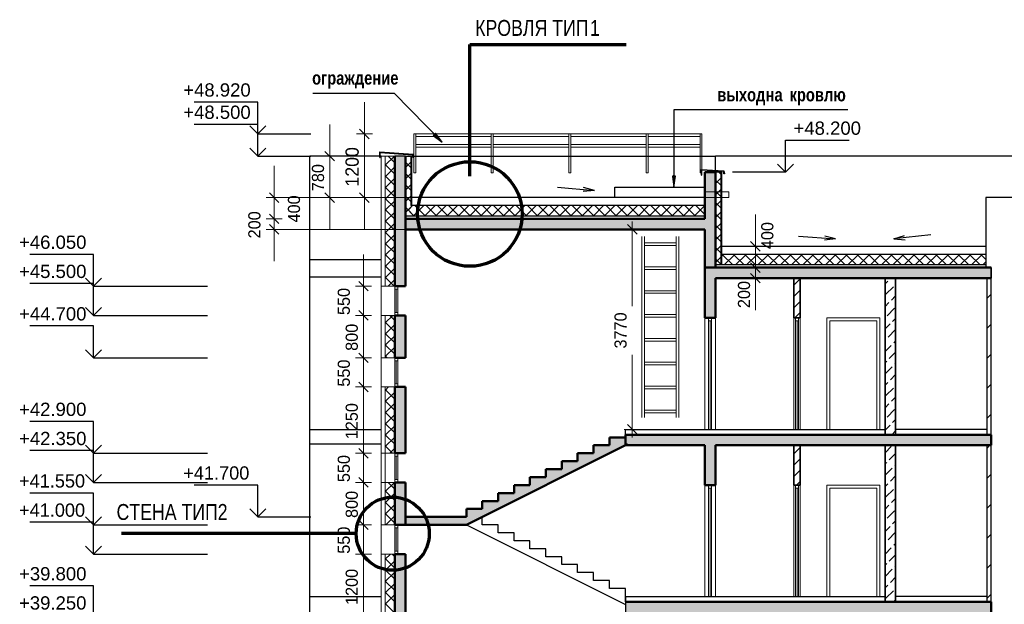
# Model space of a CAD drawing. Header units: millimetres. Extents: x -42044588 to 856694, y -806701 to 941911.
# Tile 11 of 256: x -312758 to -294180, y -371822 to -360802. Entities that reach past the tile are written whole.
import ezdxf

# ---------------------------------------------------------------- set-up
doc = ezdxf.new("R2010")
doc.units = ezdxf.units.MM
for name, color, linetype, lineweight in [('A_012_ПРОЕМ', 7, 'Continuous', 25), ('Standard', 7, 'Continuous', 25), ('Навесной фасад', 7, 'Continuous', 25), ('Общий01', 7, 'Continuous', 13), ('Размерная линия_ общее', 7, 'Continuous', 25), ('Стена', 7, 'Continuous', 50), ('Стена_ кирп. кладка не несущ', 7, 'Continuous', 35), ('Стена_ кирпичная кладка нес.', 7, 'Continuous', 70), ('Текст_ общее', 7, 'Continuous', 25)]:
    doc.layers.add(name, color=color, linetype=linetype, lineweight=lineweight)
doc.layers.add('Стена_ бетон не несущ.', color=7, linetype='Continuous', lineweight=35, true_color=0xb4b496)
doc.layers.add('Стена_ бетон несущ.', color=7, linetype='Continuous', lineweight=70, true_color=0xb4b496)
doc.styles.add('ARIAL', font='arial.ttf')
doc.styles.add('Century Gothic', font='GOTHIC.TTF')
doc.styles.add('MtXpl_Century_Gothic', font='GOTHIC.TTF')
doc.styles.add('MtXpl_Century_Gothic_1', font='GOTHICB.TTF')

# ---------------------------------------------------------------- blocks, each defined once
blk = doc.blocks.new('ALL_ML_STRICH')
at = {"color": 0, "linetype": 'ByBlock', "lineweight": -2}
for p, q in [((-1, 0), (0.5, 0)), ((-0.3, -0.3), (0.3, 0.3)), ((0, -0.5), (0, 0.5))]:
    blk.add_line(p, q, dxfattribs=at)
blk = doc.blocks.new('разрез1-1')
at = {"layer": 'Общий01', "linetype": 'Continuous', "lineweight": 50, "true_color": 0xf1f1f1, "transparency": 33554687}
for points in [[(-82766, -152867), (-82766, -151067), (-82966, -151067), (-82966, -151947), (-88616, -151947), (-88616, -152147), (-82966, -152147), (-82966, -152867)], [(-77566, -152867), (-82966, -152867), (-82966, -153067), (-77566, -153067)], [(-77566, -153067), (-77566, -152867), (-82966, -152867), (-82966, -153067)], [(-77566, -156017), (-84466, -156017), (-84466, -156217), (-77566, -156217)], [(-77566, -156217), (-77566, -156017), (-84466, -156017), (-84466, -156217)], [(-84766, -156217), (-85066, -156217), (-85066, -156367), (-85366, -156367), (-85366, -156517), (-85666, -156517), (-85666, -156667), (-85966, -156667), (-85966, -156817), (-86266, -156817), (-86266, -156967), (-86566, -156967), (-86566, -157117), (-86866, -157117), (-86866, -157267), (-87166, -157267), (-87166, -157417), (-87466, -157417), (-87466, -157567), (-88616, -157567), (-88616, -157717), (-87466, -157717), (-84466, -156217), (-84466, -156067), (-84766, -156067)], [(-82966, -156967), (-82766, -156967), (-82766, -156217), (-82966, -156217)], [(-77566, -159167), (-84466, -159167), (-84466, -159367), (-77566, -159367)], [(-77566, -159367), (-77566, -159167), (-84466, -159167), (-84466, -159367)]]:
    blk.add_hatch(color=7, dxfattribs=at).paths.add_polyline_path(points)
at = {"layer": 'Стена_ бетон несущ.', "linetype": 'Continuous', "lineweight": 25, "true_color": 0xf1f1f1, "transparency": 33554687}
for points in [[(-88816, -151117), (-88616, -151117), (-88616, -150767), (-88816, -150767)], [(-88816, -153217), (-88616, -153217), (-88616, -151117), (-88816, -151117)], [(-82966, -153817), (-82766, -153817), (-82766, -153067), (-82966, -153067)], [(-88616, -154567), (-88616, -153767), (-88816, -153767), (-88816, -154567)], [(-88616, -155117), (-88816, -155117), (-88816, -156367), (-88616, -156367)], [(-88816, -156917), (-88816, -157717), (-88616, -157717), (-88616, -156917)], [(-88616, -159467), (-88616, -158267), (-88816, -158267), (-88816, -159467)]]:
    blk.add_hatch(color=7, dxfattribs=at).paths.add_polyline_path(points)
at = {"layer": 'Стена_ кирпичная кладка нес.', "linetype": 'Continuous', "lineweight": 25, "transparency": 33554687}
for points in [[(-88090, -150374), (-87922, -150503), (-88047, -150332)], [(-83578, -151142), (-83548, -151352), (-83518, -151142)]]:
    blk.add_hatch(color=7, dxfattribs=at).paths.add_polyline_path(points)
at = {"layer": 'A_012_ПРОЕМ', "color": 7, "linetype": 'Continuous', "lineweight": 25, "transparency": 33554687}
for p, q in [((-88616, -150767), (-88816, -150767)), ((-85746, -151353), (-85049, -151413)), ((-85049, -151413), (-85253, -151356)), ((-85049, -151413), (-85259, -151434)), ((-76969, -151547), (-77662, -151547)), ((-77662, -151547), (-77662, -152867)), ((-82966, -151697), (-88516, -151697)), ((-82966, -151897), (-88616, -151897)), ((-82766, -151917), (-82766, -151967)), ((-81198, -152276), (-80500, -152325)), ((-80500, -152325), (-80710, -152350)), ((-80500, -152325), (-80704, -152272)), ((-78703, -152249), (-79399, -152325)), ((-79399, -152325), (-79197, -152264)), ((-79399, -152325), (-79188, -152341)), ((-77662, -152617), (-82646, -152617)), ((-77662, -152817), (-82766, -152817))]:
    blk.add_line(p, q, dxfattribs=at)
at = {"layer": 'A_012_ПРОЕМ', "color": 7, "linetype": 'Continuous', "lineweight": 50, "transparency": 33554687}
for p, q in [((-88816, -151117), (-88816, -153217)), ((-88616, -153217), (-88616, -151117)), ((-88816, -153217), (-88760, -153217)), ((-88760, -153217), (-88616, -153217)), ((-88760, -153767), (-88816, -153767)), ((-88816, -153767), (-88816, -154567)), ((-88616, -153767), (-88760, -153767)), ((-88616, -154567), (-88616, -153767)), ((-88816, -154567), (-88760, -154567)), ((-88760, -154567), (-88616, -154567)), ((-88760, -155117), (-88816, -155117)), ((-88816, -155117), (-88816, -156367)), ((-88616, -155117), (-88760, -155117)), ((-88616, -156367), (-88616, -155117)), ((-88816, -156367), (-88760, -156367)), ((-88760, -156367), (-88616, -156367)), ((-88760, -156917), (-88816, -156917)), ((-88816, -156917), (-88816, -157717)), ((-88616, -156917), (-88760, -156917)), ((-88616, -157717), (-88616, -156917)), ((-88816, -157717), (-88760, -157717)), ((-88760, -157717), (-88616, -157717)), ((-88760, -158267), (-88816, -158267)), ((-88816, -158267), (-88816, -159467)), ((-88616, -158267), (-88760, -158267)), ((-88616, -159467), (-88616, -158267))]:
    blk.add_line(p, q, dxfattribs=at)
at = {"layer": 'Standard', "color": 7, "linetype": 'Continuous', "lineweight": 25, "transparency": 33554687}
for p, q in [((-89076, -150767), (-90416, -150767)), ((-90416, -195327), (-90416, -150767)), ((-90416, -152717), (-89076, -152717)), ((-89076, -153047), (-90416, -153047)), ((-89076, -153047), (-90416, -153047)), ((-90416, -155917), (-89076, -155917)), ((-84466, -155917), (-79566, -155917)), ((-84466, -156017), (-84466, -155917)), ((-77646, -155917), (-79366, -155917)), ((-89076, -156197), (-90416, -156197)), ((-89076, -156197), (-90416, -156197)), ((-90416, -159067), (-89076, -159067)), ((-84466, -159067), (-79566, -159067)), ((-77646, -159067), (-79366, -159067))]:
    blk.add_line(p, q, dxfattribs=at)
at = {"layer": 'Standard', "color": 7, "linetype": 'Continuous', "lineweight": 13, "transparency": 33554687}
for p, q in [((-88816, -153217), (-88816, -153273)), ((-88760, -153273), (-88760, -153217)), ((-88816, -153273), (-88760, -153273)), ((-88816, -153273), (-88816, -153711)), ((-88788, -153273), (-88788, -153711)), ((-88760, -153711), (-88760, -153273)), ((-88816, -153711), (-88816, -153767)), ((-88760, -153711), (-88816, -153711)), ((-88760, -153767), (-88760, -153711)), ((-82966, -153817), (-82966, -155917)), ((-82894, -153817), (-82894, -153873)), ((-82838, -153873), (-82838, -153817)), ((-82766, -155917), (-82766, -153817)), ((-81286, -153817), (-81286, -155917)), ((-81254, -153817), (-81254, -153873)), ((-81198, -153873), (-81198, -153817)), ((-81166, -155917), (-81166, -153817)), ((-80666, -153817), (-80666, -155917)), ((-79666, -153817), (-80666, -153817)), ((-79666, -153817), (-79666, -155917)), ((-82894, -153873), (-82838, -153873)), ((-82894, -155917), (-82894, -153873)), ((-82866, -155916), (-82866, -153873)), ((-82838, -153873), (-82838, -155917)), ((-81254, -153873), (-81198, -153873)), ((-81254, -155917), (-81254, -153873)), ((-81226, -155916), (-81226, -153873)), ((-81198, -153873), (-81198, -155917)), ((-80610, -155917), (-80610, -153873)), ((-80610, -153873), (-79722, -153873)), ((-79722, -153873), (-79722, -155917)), ((-88816, -154567), (-88816, -154623)), ((-88760, -154623), (-88760, -154567)), ((-88816, -154623), (-88760, -154623)), ((-88816, -154623), (-88816, -155061)), ((-88788, -154623), (-88788, -155061)), ((-88760, -155061), (-88760, -154623)), ((-88816, -155061), (-88816, -155117)), ((-88760, -155061), (-88816, -155061)), ((-88760, -155117), (-88760, -155061)), ((-88816, -156367), (-88816, -156423)), ((-88816, -156423), (-88760, -156423)), ((-88816, -156423), (-88816, -156861)), ((-88788, -156423), (-88788, -156861)), ((-88760, -156423), (-88760, -156367)), ((-88760, -156861), (-88760, -156423)), ((-88816, -156861), (-88816, -156917)), ((-88760, -156861), (-88816, -156861)), ((-88760, -156917), (-88760, -156861)), ((-82966, -156967), (-82966, -159067)), ((-82894, -156967), (-82894, -157023)), ((-82838, -157023), (-82838, -156967)), ((-82766, -159067), (-82766, -156967)), ((-81286, -156967), (-81286, -159067)), ((-81254, -156967), (-81254, -157023)), ((-81198, -157023), (-81198, -156967)), ((-81166, -159067), (-81166, -156967)), ((-80666, -156967), (-80666, -159067)), ((-79666, -156967), (-80666, -156967)), ((-79666, -156967), (-79666, -159067)), ((-82894, -157023), (-82838, -157023)), ((-82894, -159067), (-82894, -157023)), ((-82866, -159066), (-82866, -157023)), ((-82838, -157023), (-82838, -159067)), ((-81254, -157023), (-81198, -157023)), ((-81254, -159067), (-81254, -157023)), ((-81226, -159066), (-81226, -157023)), ((-81198, -157023), (-81198, -159067)), ((-80610, -159067), (-80610, -157023)), ((-80610, -157023), (-79722, -157023)), ((-79722, -157023), (-79722, -159067)), ((-88816, -157717), (-88816, -157773)), ((-88760, -157773), (-88760, -157717)), ((-88816, -157773), (-88760, -157773)), ((-88816, -157773), (-88816, -158211)), ((-88788, -157773), (-88788, -158211)), ((-88760, -158211), (-88760, -157773)), ((-88816, -158211), (-88816, -158267)), ((-88760, -158211), (-88816, -158211)), ((-88760, -158267), (-88760, -158211))]:
    blk.add_line(p, q, dxfattribs=at)
at = {"layer": 'Навесной фасад', "color": 7, "linetype": 'Continuous', "lineweight": 13, "transparency": 33554687}
for p, q in [((-88816, -150767), (-89076, -150767)), ((-89076, -150767), (-89076, -190717)), ((-88496, -150767), (-88496, -151697)), ((-82646, -151067), (-82646, -152817)), ((-84156, -155691), (-84156, -152282)), ((-84106, -155691), (-84106, -152282)), ((-83506, -152282), (-83506, -155691)), ((-83456, -152282), (-83456, -155691)), ((-84106, -152402), (-83506, -152402)), ((-84106, -152452), (-83506, -152452)), ((-84106, -152852), (-83506, -152852)), ((-84106, -152902), (-83506, -152902)), ((-89076, -153217), (-89056, -153217)), ((-89056, -153217), (-88996, -153217)), ((-84106, -153302), (-83506, -153302)), ((-84106, -153352), (-83506, -153352)), ((-89056, -153767), (-89076, -153767)), ((-88996, -153767), (-89056, -153767)), ((-84106, -153752), (-83506, -153752)), ((-84106, -153802), (-83506, -153802)), ((-84106, -154202), (-83506, -154202)), ((-84106, -154252), (-83506, -154252)), ((-89076, -154567), (-89056, -154567)), ((-89056, -154567), (-88996, -154567)), ((-84106, -154652), (-83506, -154652)), ((-84106, -154702), (-83506, -154702)), ((-89056, -155117), (-89076, -155117)), ((-88996, -155117), (-89056, -155117)), ((-84106, -155102), (-83506, -155102)), ((-84106, -155152), (-83506, -155152)), ((-84106, -155552), (-83506, -155552)), ((-84106, -155602), (-83506, -155602)), ((-89076, -156367), (-89056, -156367)), ((-89056, -156367), (-88996, -156367)), ((-89056, -156917), (-89076, -156917)), ((-88996, -156917), (-89056, -156917)), ((-89076, -157717), (-89056, -157717)), ((-89056, -157717), (-88996, -157717)), ((-89056, -158267), (-89076, -158267)), ((-88996, -158267), (-89056, -158267))]:
    blk.add_line(p, q, dxfattribs=at)
at = {"layer": 'Навесной фасад', "color": 41, "linetype": 'Continuous', "lineweight": 13, "transparency": 33554687}
for p, q in [((-88996, -150767), (-88996, -151117)), ((-88516, -150767), (-88516, -151697)), ((-88996, -151117), (-88996, -153217)), ((-82666, -151067), (-82666, -152817)), ((-88996, -153217), (-88816, -153217)), ((-88816, -153767), (-88996, -153767)), ((-88996, -153767), (-88996, -154567)), ((-88996, -154567), (-88816, -154567)), ((-88816, -155117), (-88996, -155117)), ((-88996, -155117), (-88996, -157717)), ((-88996, -156367), (-88816, -156367)), ((-88816, -156917), (-88996, -156917)), ((-88996, -157717), (-88816, -157717)), ((-88816, -158267), (-88996, -158267)), ((-88996, -158267), (-88996, -160717))]:
    blk.add_line(p, q, dxfattribs=at)
at = {"layer": 'Навесной фасад', "color": 41, "linetype": 'Continuous', "lineweight": 18, "transparency": 33554687}
for p, q in [((-88996, -150938), (-88824, -150767)), ((-88816, -150894), (-88942, -150767)), ((-88616, -150770), (-88612, -150767)), ((-88516, -150769), (-88518, -150767)), ((-88816, -151106), (-88996, -150926)), ((-88962, -151117), (-88816, -150970)), ((-88616, -150982), (-88516, -150882)), ((-88516, -150982), (-88616, -150882)), ((-88996, -151150), (-88962, -151117)), ((-88816, -151318), (-88996, -151138)), ((-88996, -151362), (-88816, -151182)), ((-88616, -151194), (-88516, -151094)), ((-88516, -151194), (-88616, -151094)), ((-82766, -151072), (-82760, -151067)), ((-82766, -151284), (-82666, -151184)), ((-82666, -151316), (-82766, -151216)), ((-82666, -151104), (-82703, -151067)), ((-88816, -151530), (-88996, -151350)), ((-88996, -151574), (-88816, -151394)), ((-88516, -151406), (-88616, -151306)), ((-88616, -151407), (-88516, -151307)), ((-82766, -151496), (-82666, -151396)), ((-88816, -151742), (-88996, -151562)), ((-88516, -151618), (-88616, -151518)), ((-88616, -151619), (-88516, -151519)), ((-82666, -151528), (-82766, -151428)), ((-88996, -151787), (-88816, -151607)), ((-88816, -151954), (-88996, -151774)), ((-88616, -151831), (-88481, -151697)), ((-88449, -151897), (-88616, -151730)), ((-88516, -151830), (-88616, -151730)), ((-88616, -151831), (-88516, -151731)), ((-88469, -151897), (-88269, -151697)), ((-88237, -151897), (-88437, -151697)), ((-88257, -151897), (-88057, -151697)), ((-88025, -151897), (-88225, -151697)), ((-88045, -151897), (-87845, -151697)), ((-87812, -151897), (-88012, -151697)), ((-87833, -151897), (-87633, -151697)), ((-87600, -151897), (-87800, -151697)), ((-87621, -151897), (-87421, -151697)), ((-87388, -151897), (-87588, -151697)), ((-87409, -151897), (-87209, -151697)), ((-87176, -151897), (-87376, -151697)), ((-87197, -151897), (-86997, -151697)), ((-86964, -151897), (-87164, -151697)), ((-86984, -151897), (-86784, -151697)), ((-86752, -151897), (-86952, -151697)), ((-86772, -151897), (-86572, -151697)), ((-86540, -151897), (-86740, -151697)), ((-86560, -151897), (-86360, -151697)), ((-86327, -151897), (-86527, -151697)), ((-86348, -151897), (-86148, -151697)), ((-86115, -151897), (-86315, -151697)), ((-86136, -151897), (-85936, -151697)), ((-85903, -151897), (-86103, -151697)), ((-85924, -151897), (-85724, -151697)), ((-85691, -151897), (-85891, -151697)), ((-85712, -151897), (-85512, -151697)), ((-85479, -151897), (-85679, -151697)), ((-85499, -151897), (-85299, -151697)), ((-85267, -151897), (-85467, -151697)), ((-85287, -151897), (-85087, -151697)), ((-85055, -151897), (-85255, -151697)), ((-85075, -151897), (-84875, -151697)), ((-84843, -151897), (-85043, -151697)), ((-84863, -151897), (-84663, -151697)), ((-84630, -151897), (-84830, -151697)), ((-84651, -151897), (-84451, -151697)), ((-84418, -151897), (-84618, -151697)), ((-84439, -151897), (-84239, -151697)), ((-84206, -151897), (-84406, -151697)), ((-84227, -151897), (-84027, -151697)), ((-83994, -151897), (-84194, -151697)), ((-84015, -151897), (-83815, -151697)), ((-83782, -151897), (-83982, -151697)), ((-83802, -151897), (-83602, -151697)), ((-83570, -151897), (-83770, -151697)), ((-83590, -151897), (-83390, -151697)), ((-83358, -151897), (-83558, -151697)), ((-83378, -151897), (-83178, -151697)), ((-83145, -151897), (-83345, -151697)), ((-83166, -151897), (-82966, -151697)), ((-82966, -151865), (-83133, -151697)), ((-82766, -151708), (-82666, -151608)), ((-82666, -151740), (-82766, -151640)), ((-88996, -151999), (-88816, -151819)), ((-88611, -151947), (-88616, -151942)), ((-88519, -151947), (-88516, -151943)), ((-82766, -151921), (-82666, -151821)), ((-82666, -151952), (-82766, -151852)), ((-88816, -152166), (-88996, -151986)), ((-88996, -152211), (-88816, -152031)), ((-82766, -152133), (-82666, -152033)), ((-82666, -152165), (-82766, -152065)), ((-88816, -152379), (-88996, -152199)), ((-88996, -152423), (-88816, -152243)), ((-82766, -152345), (-82666, -152245)), ((-82666, -152377), (-82766, -152277)), ((-88816, -152591), (-88996, -152411)), ((-88996, -152635), (-88816, -152455)), ((-82766, -152557), (-82666, -152457)), ((-82666, -152589), (-82766, -152489)), ((-88816, -152803), (-88996, -152623)), ((-88996, -152847), (-88816, -152667)), ((-82766, -152769), (-82613, -152617)), ((-82766, -152769), (-82666, -152669)), ((-82650, -152817), (-82766, -152701)), ((-82666, -152801), (-82766, -152701)), ((-82438, -152817), (-82638, -152617)), ((-82601, -152817), (-82401, -152617)), ((-82225, -152817), (-82425, -152617)), ((-82389, -152817), (-82189, -152617)), ((-82013, -152817), (-82213, -152617)), ((-82177, -152817), (-81977, -152617)), ((-81801, -152817), (-82001, -152617)), ((-81965, -152817), (-81765, -152617)), ((-81589, -152817), (-81789, -152617)), ((-81753, -152817), (-81553, -152617)), ((-81377, -152817), (-81577, -152617)), ((-81540, -152817), (-81340, -152617)), ((-81165, -152817), (-81365, -152617)), ((-81328, -152817), (-81128, -152617)), ((-80953, -152817), (-81153, -152617)), ((-81116, -152817), (-80916, -152617)), ((-80741, -152817), (-80941, -152617)), ((-80904, -152817), (-80704, -152617)), ((-80528, -152817), (-80728, -152617)), ((-80692, -152817), (-80492, -152617)), ((-80316, -152817), (-80516, -152617)), ((-80480, -152817), (-80280, -152617)), ((-80104, -152817), (-80304, -152617)), ((-80268, -152817), (-80068, -152617)), ((-79892, -152817), (-80092, -152617)), ((-80056, -152817), (-79856, -152617)), ((-79680, -152817), (-79880, -152617)), ((-79843, -152817), (-79643, -152617)), ((-79468, -152817), (-79668, -152617)), ((-79631, -152817), (-79431, -152617)), ((-79256, -152817), (-79456, -152617)), ((-79419, -152817), (-79219, -152617)), ((-79044, -152817), (-79244, -152617)), ((-79207, -152817), (-79007, -152617)), ((-78831, -152817), (-79031, -152617)), ((-78995, -152817), (-78795, -152617)), ((-78619, -152817), (-78819, -152617)), ((-78783, -152817), (-78583, -152617)), ((-78407, -152817), (-78607, -152617)), ((-78571, -152817), (-78371, -152617)), ((-78195, -152817), (-78395, -152617)), ((-78358, -152817), (-78158, -152617)), ((-77983, -152817), (-78183, -152617)), ((-78146, -152817), (-77946, -152617)), ((-77771, -152817), (-77971, -152617)), ((-77934, -152817), (-77734, -152617)), ((-77662, -152714), (-77759, -152617)), ((-88816, -153015), (-88996, -152835)), ((-88996, -153059), (-88816, -152879)), ((-77722, -152817), (-77662, -152757)), ((-88826, -153217), (-88996, -153047)), ((-88941, -153217), (-88816, -153092)), ((-88996, -153908), (-88854, -153767)), ((-88816, -153864), (-88912, -153767)), ((-88816, -154076), (-88996, -153896)), ((-88996, -154120), (-88816, -153940)), ((-88816, -154288), (-88996, -154108)), ((-88996, -154332), (-88816, -154152)), ((-88816, -154500), (-88996, -154320)), ((-88996, -154544), (-88816, -154364)), ((-88961, -154567), (-88996, -154532)), ((-88996, -155181), (-88932, -155117)), ((-88816, -155136), (-88835, -155117)), ((-88816, -155348), (-88996, -155168)), ((-88996, -155393), (-88816, -155213)), ((-88816, -155561), (-88996, -155381)), ((-88996, -155605), (-88816, -155425)), ((-88816, -155773), (-88996, -155593)), ((-88996, -155817), (-88816, -155637)), ((-88816, -155985), (-88996, -155805)), ((-88996, -156029), (-88816, -155849)), ((-88816, -156197), (-88996, -156017)), ((-88996, -156241), (-88816, -156061)), ((-88858, -156367), (-88996, -156229)), ((-88909, -156367), (-88816, -156274)), ((-88996, -157090), (-88822, -156917)), ((-88816, -157045), (-88944, -156917)), ((-88816, -157258), (-88996, -157078)), ((-88996, -157302), (-88816, -157122)), ((-88816, -157470), (-88996, -157290)), ((-88996, -157514), (-88816, -157334)), ((-88816, -157682), (-88996, -157502)), ((-88993, -157717), (-88996, -157714)), ((-88986, -157717), (-88816, -157546)), ((-88996, -158363), (-88900, -158267)), ((-88816, -158318), (-88867, -158267)), ((-88816, -158530), (-88996, -158350)), ((-88996, -158575), (-88816, -158395)), ((-88816, -158743), (-88996, -158563)), ((-88996, -158787), (-88816, -158607)), ((-88816, -158955), (-88996, -158775)), ((-88996, -158999), (-88816, -158819)), ((-88816, -159167), (-88996, -158987)), ((-88996, -159211), (-88816, -159031)), ((-88816, -159379), (-88996, -159199))]:
    blk.add_line(p, q, dxfattribs=at)
at = {"layer": 'Навесной фасад', "color": 7, "linetype": 'Continuous', "lineweight": 25, "transparency": 33554687}
for p, q in [((-88616, -150767), (-82766, -150767)), ((-82766, -151067), (-82766, -150767)), ((-70566, -150767), (-82766, -150767)), ((-82646, -151067), (-82766, -151067)), ((-84666, -151352), (-82966, -151352)), ((-84666, -151547), (-84666, -151352)), ((-82966, -151547), (-88496, -151547)), ((-77662, -152467), (-82646, -152467))]:
    blk.add_line(p, q, dxfattribs=at)
at = {"layer": 'Общий01', "color": 136, "linetype": 'Continuous', "lineweight": 70, "transparency": 33554687}
for p, q in [((-87399, -148662), (-84449, -148662)), ((-87399, -151142), (-87399, -148662)), ((-89545, -157882), (-93971, -157882))]:
    blk.add_line(p, q, dxfattribs=at)
at = {"layer": 'Общий01', "color": 7, "linetype": 'Continuous', "lineweight": 25, "transparency": 33554687}
for p, q in [((-89101, -150792), (-89101, -150685)), ((-89101, -150685), (-88471, -150731)), ((-89101, -150792), (-89091, -150792)), ((-89091, -150792), (-89091, -150696)), ((-89091, -150696), (-88480, -150740)), ((-88472, -150792), (-88480, -150740)), ((-88462, -150790), (-88472, -150792)), ((-88471, -150731), (-88462, -150790)), ((-83030, -151123), (-83030, -151016)), ((-83030, -151016), (-82607, -151041)), ((-83020, -151123), (-83020, -151027)), ((-83020, -151027), (-82616, -151050)), ((-83030, -151123), (-83020, -151123)), ((-82608, -151102), (-82616, -151050)), ((-82598, -151101), (-82608, -151102)), ((-82607, -151041), (-82598, -151101)), ((-87466, -157717), (-84466, -159217)), ((-87166, -157717), (-87166, -157567)), ((-86866, -157717), (-87166, -157717)), ((-86866, -157867), (-86866, -157717)), ((-86566, -157867), (-86866, -157867)), ((-86566, -158017), (-86566, -157867)), ((-86266, -158017), (-86566, -158017)), ((-86266, -158167), (-86266, -158017)), ((-85966, -158167), (-86266, -158167)), ((-85966, -158317), (-85966, -158167)), ((-85666, -158317), (-85966, -158317)), ((-85666, -158467), (-85666, -158317)), ((-85366, -158467), (-85666, -158467)), ((-85366, -158617), (-85366, -158467)), ((-85066, -158617), (-85366, -158617)), ((-85066, -158767), (-85066, -158617)), ((-84766, -158767), (-85066, -158767)), ((-84766, -158917), (-84766, -158767)), ((-84466, -158917), (-84766, -158917)), ((-84466, -159167), (-84466, -158917)), ((-84466, -159067), (-84466, -159367))]:
    blk.add_line(p, q, dxfattribs=at)
at = {"layer": 'Общий01', "color": 7, "linetype": 'Continuous', "lineweight": 50, "transparency": 33554687}
for p, q in [((-88816, -150767), (-88816, -151117)), ((-88616, -150767), (-88616, -151117)), ((-82966, -151067), (-82766, -151067)), ((-82966, -151947), (-82966, -151067)), ((-82766, -152867), (-82766, -151067)), ((-82966, -151947), (-88616, -151947)), ((-82966, -152147), (-88616, -152147)), ((-82966, -152147), (-82966, -152867)), ((-77566, -152867), (-82966, -152867)), ((-77566, -152867), (-82966, -152867)), ((-82966, -152867), (-82966, -153067)), ((-77566, -152867), (-82766, -152867)), ((-77662, -152867), (-77566, -152867)), ((-82966, -153067), (-82966, -153067)), ((-82966, -153067), (-82966, -153067)), ((-82966, -153067), (-82966, -153067)), ((-82966, -153067), (-82966, -153067)), ((-82966, -153067), (-82966, -153817)), ((-82766, -153817), (-82766, -153067)), ((-82766, -153067), (-77566, -153067)), ((-82966, -153817), (-82894, -153817)), ((-82894, -153817), (-82838, -153817)), ((-82838, -153817), (-82766, -153817)), ((-77566, -156017), (-84466, -156017)), ((-77566, -156017), (-84466, -156017)), ((-84466, -156017), (-84466, -156217)), ((-77566, -156217), (-77566, -156017)), ((-87466, -157717), (-84426, -156197)), ((-84766, -156217), (-85066, -156217)), ((-85066, -156217), (-85066, -156367)), ((-84466, -156067), (-84766, -156067)), ((-84766, -156067), (-84766, -156217)), ((-82966, -156217), (-84466, -156217)), ((-82966, -156217), (-84466, -156217)), ((-82966, -156217), (-82966, -156967)), ((-82766, -156217), (-77566, -156217)), ((-82766, -156967), (-82766, -156217)), ((-85066, -156367), (-85366, -156367)), ((-85366, -156367), (-85366, -156517)), ((-85366, -156517), (-85666, -156517)), ((-85666, -156517), (-85666, -156667)), ((-85666, -156667), (-85966, -156667)), ((-85966, -156667), (-85966, -156817)), ((-86266, -156967), (-86566, -156967)), ((-86566, -156967), (-86566, -157117)), ((-85966, -156817), (-86266, -156817)), ((-86266, -156817), (-86266, -156967)), ((-82966, -156967), (-82894, -156967)), ((-82894, -156967), (-82838, -156967)), ((-82838, -156967), (-82766, -156967)), ((-86566, -157117), (-86866, -157117)), ((-86866, -157117), (-86866, -157267)), ((-86866, -157267), (-87166, -157267)), ((-87166, -157267), (-87166, -157417)), ((-87466, -157567), (-87466, -157417)), ((-87166, -157417), (-87466, -157417)), ((-87466, -157417), (-87466, -157567)), ((-87466, -157567), (-88616, -157567)), ((-87466, -157717), (-88616, -157717)), ((-77566, -159167), (-84466, -159167)), ((-77566, -159167), (-84466, -159167)), ((-77566, -159167), (-77566, -159367))]:
    blk.add_line(p, q, dxfattribs=at)
at = {"layer": 'Общий01', "color": 7, "linetype": 'Continuous', "lineweight": 13, "transparency": 33554687}
for p, q in [((-82966, -151440), (-82516, -151440)), ((-82966, -151547), (-82516, -151547)), ((-82516, -151440), (-82516, -151547))]:
    blk.add_line(p, q, dxfattribs=at)
at = {"layer": 'Общий01', "color": 136, "linetype": 'Continuous', "lineweight": 70, "transparency": 33554687}
for centre, radius in [((-87399, -151857), 986), ((-88855, -157882), 690)]:
    blk.add_circle(centre, radius, dxfattribs=at)
at = {"layer": 'Размерная линия_ общее', "color": 7, "linetype": 'Continuous', "lineweight": 25, "transparency": 33554687}
for p, q in [((-91401, -149747), (-92601, -149747)), ((-91401, -150347), (-91401, -149747)), ((-91401, -150167), (-92601, -150167)), ((-91401, -150347), (-91551, -150197)), ((-91401, -150767), (-91401, -150167)), ((-91401, -150347), (-91251, -150197)), ((-91401, -150347), (-91401, -150347)), ((-91401, -150347), (-91401, -150347)), ((-91401, -150347), (-90401, -150347)), ((-91401, -150347), (-91401, -150347)), ((-91401, -150347), (-91401, -150347)), ((-81442, -151067), (-81442, -150467)), ((-81442, -150467), (-80242, -150467)), ((-91401, -150767), (-91551, -150617)), ((-91401, -150767), (-91251, -150617)), ((-91401, -150767), (-91401, -150767)), ((-91401, -150767), (-91401, -150767)), ((-91401, -150767), (-90401, -150767)), ((-91401, -150767), (-91401, -150767)), ((-91401, -150767), (-91401, -150767)), ((-81442, -151067), (-81592, -150917)), ((-81442, -151067), (-81292, -150917)), ((-81442, -151067), (-81442, -151067)), ((-81442, -151067), (-81442, -151067)), ((-81442, -151067), (-81442, -151067)), ((-81442, -151067), (-81442, -151067)), ((-94501, -152617), (-95701, -152617)), ((-94501, -153217), (-94501, -152617)), ((-94501, -153217), (-94651, -153067)), ((-94501, -153217), (-94351, -153067)), ((-94501, -153167), (-95701, -153167)), ((-94501, -153767), (-94501, -153167)), ((-94501, -153217), (-94501, -153217)), ((-94501, -153217), (-94501, -153217)), ((-94501, -153217), (-92350, -153217)), ((-94501, -153217), (-94501, -153217)), ((-94501, -153217), (-94501, -153217)), ((-94501, -153767), (-94651, -153617)), ((-94501, -153767), (-94351, -153617)), ((-94501, -153767), (-94501, -153767)), ((-94501, -153767), (-94501, -153767)), ((-94501, -153767), (-92350, -153767)), ((-94501, -153767), (-94501, -153767)), ((-94501, -153767), (-94501, -153767)), ((-94501, -153967), (-95701, -153967)), ((-94501, -154567), (-94501, -153967)), ((-94501, -154567), (-94651, -154417)), ((-94501, -154567), (-94351, -154417)), ((-94501, -154567), (-94501, -154567)), ((-94501, -154567), (-94501, -154567)), ((-94501, -154567), (-92350, -154567)), ((-94501, -154567), (-94501, -154567)), ((-94501, -154567), (-94501, -154567)), ((-94501, -155767), (-95701, -155767)), ((-94501, -156367), (-94501, -155767)), ((-94501, -156367), (-94651, -156217)), ((-94501, -156367), (-94351, -156217)), ((-94501, -156317), (-95701, -156317)), ((-94501, -156917), (-94501, -156317)), ((-94501, -156367), (-94501, -156367)), ((-94501, -156367), (-94501, -156367)), ((-94501, -156367), (-92350, -156367)), ((-94501, -156367), (-94501, -156367)), ((-94501, -156367), (-94501, -156367)), ((-94501, -156917), (-94651, -156767)), ((-94501, -156917), (-94351, -156767)), ((-94501, -156917), (-94501, -156917)), ((-94501, -156917), (-94501, -156917)), ((-94501, -156917), (-92350, -156917)), ((-94501, -156917), (-94501, -156917)), ((-94501, -156917), (-94501, -156917)), ((-91401, -156967), (-92601, -156967)), ((-91401, -157567), (-91401, -156967)), ((-94501, -157117), (-95701, -157117)), ((-94501, -157717), (-94501, -157117)), ((-91401, -157567), (-91551, -157417)), ((-91401, -157567), (-91251, -157417)), ((-94501, -157667), (-95701, -157667)), ((-94501, -157717), (-94651, -157567)), ((-94501, -157717), (-94351, -157567)), ((-94501, -158267), (-94501, -157667)), ((-94501, -157717), (-94501, -157717)), ((-94501, -157717), (-94501, -157717)), ((-94501, -157717), (-92350, -157717)), ((-94501, -157717), (-94501, -157717)), ((-94501, -157717), (-94501, -157717)), ((-91401, -157567), (-91401, -157567)), ((-91401, -157567), (-91401, -157567)), ((-91401, -157567), (-90401, -157567)), ((-91401, -157567), (-91401, -157567)), ((-91401, -157567), (-91401, -157567)), ((-94501, -158267), (-94651, -158117)), ((-94501, -158267), (-94351, -158117)), ((-94501, -158267), (-94501, -158267)), ((-94501, -158267), (-94501, -158267)), ((-94501, -158267), (-92350, -158267)), ((-94501, -158267), (-94501, -158267)), ((-94501, -158267), (-94501, -158267)), ((-94501, -158867), (-95701, -158867)), ((-94501, -159467), (-94501, -158867))]:
    blk.add_line(p, q, dxfattribs=at)
at = {"layer": 'Размерная линия_ общее', "color": 218, "linetype": 'Continuous', "lineweight": 0, "transparency": 33554687}
for p, q in [((-89389, -150047), (-89389, -149747)), ((-90044, -150467), (-90044, -150167)), ((-89389, -151547), (-89389, -150347)), ((-90044, -151547), (-90044, -150767)), ((-91093, -151247), (-91093, -150947)), ((-91093, -151647), (-91093, -151347)), ((-91093, -151947), (-91093, -151547)), ((-91093, -152147), (-91093, -151947)), ((-90044, -151847), (-90044, -152147)), ((-89389, -151847), (-89389, -152147)), ((-82013, -152167), (-82013, -151867)), ((-91093, -152247), (-91093, -152547)), ((-82013, -152567), (-82013, -152267)), ((-91093, -152447), (-91093, -152747)), ((-84335, -152447), (-84335, -153594)), ((-82013, -152867), (-82013, -152467)), ((-89407, -152917), (-89407, -152617)), ((-82013, -153067), (-82013, -152867)), ((-89407, -153467), (-89407, -153167)), ((-89407, -153767), (-89407, -153217)), ((-82013, -153167), (-82013, -153467)), ((-82013, -153367), (-82013, -153667)), ((-89407, -154567), (-89407, -153767)), ((-89407, -154267), (-89407, -153967)), ((-89407, -154067), (-89407, -154367)), ((-89407, -154817), (-89407, -154517)), ((-89407, -155117), (-89407, -154567)), ((-84335, -155617), (-84335, -154509)), ((-89407, -154867), (-89407, -155167)), ((-89407, -156367), (-89407, -155117)), ((-89407, -155417), (-89407, -155717)), ((-89407, -156067), (-89407, -155767)), ((-89407, -156617), (-89407, -156317)), ((-89407, -156917), (-89407, -156367)), ((-89407, -156667), (-89407, -156967)), ((-89407, -157717), (-89407, -156917)), ((-89407, -157417), (-89407, -157117)), ((-89407, -157217), (-89407, -157517)), ((-89407, -157967), (-89407, -157667)), ((-89407, -158267), (-89407, -157717)), ((-89407, -158017), (-89407, -158317)), ((-89407, -159467), (-89407, -158267)), ((-89407, -158567), (-89407, -158867)), ((-89407, -159167), (-89407, -158867))]:
    blk.add_line(p, q, dxfattribs=at)
at = {"layer": 'Размерная линия_ общее', "color": 218, "linetype": 'Continuous', "lineweight": 13, "transparency": 33554687}
for p, q in [((-88345, -151547), (-91093, -151547)), ((-88345, -152147), (-91093, -152147))]:
    blk.add_line(p, q, dxfattribs=at)
at = {"layer": 'Размерная линия_ общее', "color": 7, "linetype": 'Continuous', "lineweight": 25, "transparency": 33554687}
blk.add_lwpolyline([(-81442, -151067), (-81987, -151067), (-81987, -151067), (-82442, -151067)], dxfattribs=at)
at = {"layer": 'Стена', "color": 7, "linetype": 'Continuous', "lineweight": 13, "transparency": 33554687}
for p, q in [((-88459, -151082), (-88459, -150347)), ((-88421, -150347), (-88459, -150347)), ((-88421, -150347), (-88421, -151082)), ((-88421, -150347), (-86996, -150347)), ((-88421, -150397), (-86996, -150397)), ((-86959, -150347), (-86996, -150347)), ((-86996, -150347), (-86996, -151082)), ((-86959, -151082), (-86959, -150347)), ((-86959, -150347), (-85533, -150347)), ((-86959, -150397), (-85533, -150397)), ((-85496, -150347), (-85533, -150347)), ((-85533, -150347), (-85533, -151082)), ((-85496, -151082), (-85496, -150347)), ((-85496, -150347), (-84070, -150347)), ((-85496, -150397), (-84070, -150397)), ((-84033, -150347), (-84070, -150347)), ((-84070, -150347), (-84070, -151082)), ((-84033, -151082), (-84033, -150347)), ((-84033, -150347), (-83057, -150347)), ((-84033, -150397), (-83057, -150397)), ((-83020, -150347), (-83057, -150347)), ((-83057, -150347), (-83057, -151082)), ((-83020, -151082), (-83020, -150347)), ((-88421, -150547), (-86996, -150547)), ((-88421, -150597), (-86996, -150597)), ((-86959, -150547), (-85533, -150547)), ((-86959, -150597), (-85533, -150597)), ((-85496, -150547), (-84070, -150547)), ((-85496, -150597), (-84070, -150597)), ((-84033, -150547), (-83057, -150547)), ((-84033, -150597), (-83057, -150597)), ((-88421, -151082), (-88459, -151082)), ((-86996, -151082), (-86959, -151082)), ((-85533, -151082), (-85496, -151082)), ((-84070, -151082), (-84033, -151082)), ((-83057, -151082), (-83020, -151082))]:
    blk.add_line(p, q, dxfattribs=at)
at = {"layer": 'Стена_ бетон не несущ.', "color": 191, "linetype": 'Continuous', "lineweight": 35, "true_color": 0xc8aaf3, "transparency": 33554687}
for p, q in [((-79566, -153067), (-79566, -156017)), ((-79366, -156017), (-79366, -153067)), ((-79566, -156217), (-79566, -159167)), ((-79366, -159167), (-79366, -156217))]:
    blk.add_line(p, q, dxfattribs=at)
at = {"layer": 'Стена_ бетон не несущ.', "color": 191, "linetype": 'Continuous', "lineweight": 18, "true_color": 0xc8aaf3, "transparency": 33554687}
for p, q in [((-79465, -153074), (-79457, -153067)), ((-79566, -153175), (-79514, -153124)), ((-79550, -153371), (-79408, -153230)), ((-79443, -153478), (-79366, -153400)), ((-79566, -153600), (-79493, -153527)), ((-79528, -153775), (-79387, -153633)), ((-79422, -153881), (-79366, -153824)), ((-79566, -154024), (-79472, -153930)), ((-79507, -154178), (-79366, -154036)), ((-79566, -154236), (-79557, -154227)), ((-79566, -154448), (-79451, -154333)), ((-79401, -154284), (-79366, -154248)), ((-79486, -154581), (-79366, -154460)), ((-79566, -154660), (-79535, -154630)), ((-79566, -154872), (-79429, -154736)), ((-79380, -154687), (-79366, -154672)), ((-79465, -154984), (-79366, -154885)), ((-79566, -155085), (-79514, -155033)), ((-79550, -155281), (-79408, -155139)), ((-79443, -155387), (-79366, -155309)), ((-79566, -155509), (-79493, -155436)), ((-79528, -155684), (-79387, -155542)), ((-79566, -155933), (-79472, -155839)), ((-79422, -155790), (-79366, -155733)), ((-79437, -156017), (-79366, -155945)), ((-79566, -156357), (-79451, -156242)), ((-79486, -156490), (-79366, -156369)), ((-79566, -156569), (-79535, -156539)), ((-79380, -156596), (-79366, -156582)), ((-79566, -156782), (-79429, -156645)), ((-79465, -156893), (-79366, -156794)), ((-79566, -156994), (-79514, -156942)), ((-79550, -157190), (-79408, -157048)), ((-79566, -157418), (-79493, -157345)), ((-79443, -157296), (-79366, -157218)), ((-79528, -157593), (-79387, -157451)), ((-79422, -157699), (-79366, -157642)), ((-79566, -157842), (-79472, -157748)), ((-79507, -157996), (-79366, -157855)), ((-79566, -158054), (-79557, -158045)), ((-79401, -158102), (-79366, -158067)), ((-79566, -158267), (-79451, -158152)), ((-79486, -158399), (-79366, -158279)), ((-79566, -158479), (-79535, -158448)), ((-79566, -158691), (-79429, -158555)), ((-79380, -158505), (-79366, -158491)), ((-79465, -158802), (-79366, -158703)), ((-79566, -158903), (-79514, -158852)), ((-79550, -159099), (-79408, -158958)), ((-79405, -159167), (-79366, -159127))]:
    blk.add_line(p, q, dxfattribs=at)
at = {"layer": 'Стена_ бетон несущ.', "color": 7, "linetype": 'Continuous', "lineweight": 35, "transparency": 33554687}
blk.add_line((-77566, -153067), (-77566, -152867), dxfattribs=at)
at = {"layer": 'Стена_ кирп. кладка не несущ', "color": 45, "linetype": 'Continuous', "lineweight": 35, "true_color": 0xaa8232, "transparency": 33554687}
for p, q in [((-81286, -153067), (-81286, -153817)), ((-81166, -153817), (-81166, -153067)), ((-81286, -153817), (-81254, -153817)), ((-81254, -153817), (-81198, -153817)), ((-81198, -153817), (-81166, -153817)), ((-81286, -156217), (-81286, -156967)), ((-81166, -156967), (-81166, -156217)), ((-81286, -156967), (-81254, -156967)), ((-81254, -156967), (-81198, -156967)), ((-81198, -156967), (-81166, -156967))]:
    blk.add_line(p, q, dxfattribs=at)
at = {"layer": 'Стена_ кирп. кладка не несущ', "color": 45, "linetype": 'Continuous', "lineweight": 18, "true_color": 0xaa8232, "transparency": 33554687}
for p, q in [((-81286, -153198), (-81166, -153078)), ((-81286, -153410), (-81166, -153290)), ((-81286, -153623), (-81166, -153503)), ((-81268, -153817), (-81166, -153715)), ((-81286, -156380), (-81166, -156260)), ((-81286, -156592), (-81166, -156472)), ((-81286, -156805), (-81166, -156685)), ((-81236, -156967), (-81166, -156897))]:
    blk.add_line(p, q, dxfattribs=at)
at = {"layer": 'Стена_ кирп. кладка не несущ', "color": 31, "linetype": 'Continuous', "lineweight": 25, "true_color": 0xf0b464, "transparency": 33554687}
for p, q in [((-77646, -153067), (-77646, -156017)), ((-77566, -156017), (-77566, -153067)), ((-77646, -156217), (-77646, -159167)), ((-77566, -159167), (-77566, -156217))]:
    blk.add_line(p, q, dxfattribs=at)
at = {"layer": 'Стена_ кирп. кладка не несущ', "color": 31, "linetype": 'Continuous', "lineweight": 18, "true_color": 0xf0b464, "transparency": 33554687}
for p, q in [((-77646, -153447), (-77566, -153367)), ((-77646, -154013), (-77566, -153933)), ((-77646, -154579), (-77566, -154499)), ((-77646, -155144), (-77566, -155064)), ((-77646, -155710), (-77566, -155630)), ((-77646, -156276), (-77587, -156217)), ((-77646, -156841), (-77566, -156761)), ((-77646, -157407), (-77566, -157327)), ((-77646, -157973), (-77566, -157893)), ((-77646, -158539), (-77566, -158459)), ((-77646, -159104), (-77566, -159024))]:
    blk.add_line(p, q, dxfattribs=at)
at = {"layer": 'Стена_ кирпичная кладка нес.', "color": 7, "linetype": 'Continuous', "lineweight": 25, "transparency": 33554687}
for p, q in [((-90362, -149576), (-88830, -149576)), ((-88830, -149576), (-87922, -150503)), ((-80268, -149892), (-83548, -149892)), ((-83548, -149892), (-83548, -151352)), ((-88047, -150332), (-88090, -150374)), ((-88090, -150374), (-87922, -150503)), ((-88069, -150353), (-88079, -150342)), ((-87922, -150503), (-88047, -150332)), ((-87922, -150503), (-87922, -150503)), ((-87922, -150503), (-87922, -150503)), ((-87922, -150503), (-87922, -150503)), ((-83518, -151142), (-83578, -151142)), ((-83578, -151142), (-83548, -151352)), ((-83548, -151142), (-83548, -151127)), ((-83548, -151352), (-83518, -151142)), ((-83548, -151352), (-83548, -151352)), ((-83548, -151352), (-83548, -151352)), ((-83548, -151352), (-83548, -151352))]:
    blk.add_line(p, q, dxfattribs=at)
at = {"layer": 'Размерная линия_ общее', "color": 218, "linetype": 'Continuous', "lineweight": 0, "transparency": 33554687, "xscale": 300, "yscale": 300, "zscale": 300}
for p, rotation in [((-89389, -150347), 270), ((-90044, -150767), 270), ((-91093, -151547), 270), ((-90044, -151547), 90), ((-89389, -151547), 90), ((-91093, -151947), 270), ((-91093, -151947), 90), ((-91093, -152147), 90), ((-84335, -152147), 90), ((-82013, -152467), 270), ((-82013, -152867), 270), ((-82013, -152867), 90), ((-89407, -153217), 270), ((-82013, -153067), 90), ((-89407, -153767), 270), ((-89407, -153767), 90), ((-89407, -154567), 270), ((-89407, -154567), 90), ((-89407, -155117), 270), ((-89407, -155117), 90), ((-84335, -155917), 270), ((-89407, -156367), 270), ((-89407, -156367), 90), ((-89407, -156917), 270), ((-89407, -156917), 90), ((-89407, -157717), 270), ((-89407, -157717), 90), ((-89407, -158267), 270), ((-89407, -158267), 90), ((-89407, -159467), 270)]:
    blk.add_blockref('ALL_ML_STRICH', p, dxfattribs=dict(at, rotation=rotation))
at = {"layer": 'Размерная линия_ общее', "color": 7, "linetype": 'Continuous', "lineweight": 25, "transparency": 33554687, "char_height": 250, "attachment_point": 7, "style": 'ARIAL'}
for s, insert, width in [('\\W1.00;+48.920', (-92807, -149647), 1396.45), ('\\W1.00;+48.500', (-92807, -150067), 1396.45), ('\\W1.00;+48.200', (-81292, -150367), 1396.45), ('\\W1.00;+46.050', (-95906, -152517), 1396.45), ('\\W1.00;+45.500', (-95906, -153067), 1396.45), ('\\W1.00;+44.700', (-95906, -153867), 1396.45), ('\\W1.00;+42.900', (-95906, -155667), 1396.45), ('\\W1.00;+42.350', (-95906, -156217), 1396.45), ('\\W0.98;+41.550', (-95906, -157017), 1394.59), ('\\W0.98;+41.700', (-92807, -156867), 1394.59), ('\\W0.98;+41.000', (-95906, -157567), 1394.59), ('\\W1.00;+39.800', (-95906, -158767), 1396.45), ('\\W1.00;+39.250', (-95906, -159317), 1396.45)]:
    blk.add_mtext(s, dxfattribs=dict(at, insert=insert, width=width))
at = {"layer": 'Размерная линия_ общее', "color": 218, "linetype": 'Continuous', "lineweight": 13, "transparency": 33554687, "attachment_point": 5, "rotation": 90, "style": 'Century Gothic'}
for s, insert, char_height, width in [('1200', (-89620, -150968), 250, 714.29), ('780', (-90264, -151171), 229, 490.71), ('400', (-90717, -151761), 229, 490.71), ('200', (-91464, -152061), 229, 490.71), ('400', (-81786, -152264), 229, 490.71), ('550', (-89777, -153506), 229, 490.71), ('200', (-82226, -153375), 229, 490.71), ('3770', (-84555, -154052), 229, 654.29), ('800', (-89627, -154181), 229, 490.71), ('550', (-89777, -154856), 229, 490.71), ('1250', (-89627, -155762), 229, 654.29), ('550', (-89777, -156656), 229, 490.71), ('800', (-89627, -157331), 229, 490.71), ('550', (-89777, -158006), 229, 490.71), ('1200', (-89627, -158887), 229, 654.29)]:
    blk.add_mtext(s, dxfattribs=dict(at, insert=insert, char_height=char_height, width=width))
at = {"layer": 'Стена_ кирпичная кладка нес.', "color": 7, "transparency": 33554687, "style": 'MtXpl_Century_Gothic_1', "width": 0.83}
for s, p in [('ограждение', (-90376, -149417)), ('выход', (-82731, -149733)), ('на', (-81819, -149733)), ('кровлю', (-81368, -149733))]:
    blk.add_text(s, height=250, dxfattribs=at).set_placement(p)
at = {"layer": 'Текст_ общее', "color": 136, "transparency": 33554687, "style": 'MtXpl_Century_Gothic', "width": 0.833333}
for s, p in [('КРОВЛЯ ТИП ', (-87300, -148499)), ('1', (-85132, -148499)), ('СТЕНА ТИП ', (-94066, -157624)), ('2', (-92157, -157624))]:
    blk.add_text(s, height=300, dxfattribs=at).set_placement(p)

msp = doc.modelspace()

# ---------------------------------------------------------------- block references
msp.add_blockref('разрез1-1', (-216864.291, -212607.743))

doc.saveas('drawing.dxf')
